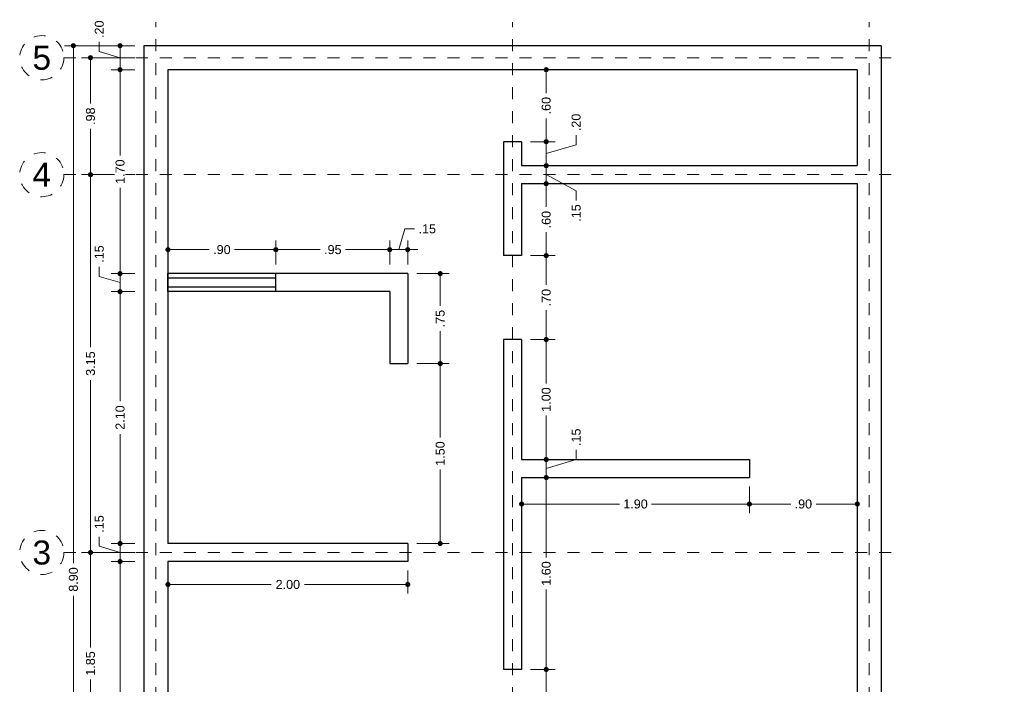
# Model space of a CAD drawing. Header units: millimetres. Extents: x 2565.8 to 2574, y 875.7 to 885.9.
# Tile 2 of 2: x 2565.8 to 2574, y 880.4 to 885.9. Entities that reach past the tile are written whole.
import ezdxf
from ezdxf.enums import TextEntityAlignment as Align

# ---------------------------------------------------------------- set-up
doc = ezdxf.new("R2010")
doc.units = ezdxf.units.MM
doc.header["$LTSCALE"] = 0.001
doc.linetypes.add('CENTER2', pattern=[28.575, 19.05, -3.175, 3.175, -3.175])
for name, color, linetype, lineweight in [('Cotas', 7, 'Continuous', 18), ('Ejes', 7, 'CENTER2', 5), ('Muros', 7, 'Continuous', 30), ('Ventanas', 250, 'Continuous', 25)]:
    doc.layers.add(name, color=color, linetype=linetype, lineweight=lineweight)
doc.styles.get("Standard").update_dxf_attribs({"font": 'arial.ttf'})
doc.dimstyles.new('1-50', dxfattribs={"dimscale": 50, "dimtxt": 0.0015, "dimasz": 0.00085, "dimexe": 0.0015, "dimexo": 0.0015, "dimgap": 0.0008, "dimtad": 0, "dimzin": 4, "dimdsep": 46, "dimtxsty": 'Standard', "dimblk": 'DOT', "dimcen": 0.09, "dimclrd": 256, "dimclre": 256, "dimclrt": 256, "dimadec": 0, "dimazin": 0, "dimtfac": 1, "dimtmove": 0, "dimatfit": 2, "dimfxl": 0.0015, "dimtfill": 1, "dimtolj": 1, "dimtzin": 4, "dimlwd": -1, "dimlwe": -1, "dimarcsym": 0})

# ---------------------------------------------------------------- blocks, each defined once
blk = doc.blocks.new('_DOT')
at = {"color": 0, "linetype": 'ByBlock'}
blk.add_line((-0.5, 0), (-1, 0), dxfattribs=at)
at = {"color": 0, "linetype": 'ByBlock', "const_width": 0.5}
blk.add_lwpolyline([(-0.25, 0, 1), (0.25, 0, 1)], format="xyb", close=True, dxfattribs=at)
blk = doc.blocks.new('*D18')
at = {"layer": 'Cotas', "transparency": 16777216}
for p, q in [((2566.7607, 885.7131), (2566.172, 885.7131)), ((2566.247, 885.6706), (2566.247, 881.4004)), ((2566.247, 876.8556), (2566.247, 881.1258)), ((2566.7607, 876.8131), (2566.172, 876.8131))]:
    blk.add_line(p, q, dxfattribs=at)
at = {"layer": 'Defpoints', "color": 0, "transparency": 16777216}
for p in [(2566.8357, 885.7131), (2566.247, 876.8131), (2566.8357, 876.8131)]:
    blk.add_point(p, dxfattribs=at)
at = {"layer": 'Cotas', "transparency": 16777216, "xscale": 0.0425, "yscale": 0.0425, "zscale": 0.0425}
for p, rotation in [((2566.247, 885.7131), 90), ((2566.247, 876.8131), 270)]:
    blk.add_blockref('_DOT', p, dxfattribs=dict(at, rotation=rotation))
at = {"layer": 'Cotas', "transparency": 16777216, "insert": (2566.247, 881.2631), "char_height": 0.075, "attachment_point": 5, "rotation": 90, "bg_fill": 3, "box_fill_scale": 1.1, "bg_fill_color": 256, "bg_fill_true_color": 13158600, "bg_fill_transparency": 0}
blk.add_mtext('\\A1;8.90', dxfattribs=at)
blk = doc.blocks.new('*D20')
at = {"layer": 'Cotas', "transparency": 16777216}
for p, q in [((2566.7607, 881.4881), (2566.3148, 881.4881)), ((2566.3898, 881.4456), (2566.3898, 880.6973)), ((2566.3898, 879.6806), (2566.3898, 880.4289)), ((2566.7607, 879.6381), (2566.3148, 879.6381))]:
    blk.add_line(p, q, dxfattribs=at)
at = {"layer": 'Defpoints', "color": 0, "transparency": 16777216}
for p in [(2566.3898, 881.4881), (2566.8357, 881.4881), (2566.8357, 879.6381)]:
    blk.add_point(p, dxfattribs=at)
at = {"layer": 'Cotas', "transparency": 16777216, "xscale": 0.0425, "yscale": 0.0425, "zscale": 0.0425}
for p, rotation in [((2566.3898, 881.4881), 90), ((2566.3898, 879.6381), 270)]:
    blk.add_blockref('_DOT', p, dxfattribs=dict(at, rotation=rotation))
at = {"layer": 'Cotas', "transparency": 16777216, "insert": (2566.3898, 880.5631), "char_height": 0.075, "attachment_point": 5, "rotation": 90, "bg_fill": 3, "box_fill_scale": 1.1, "bg_fill_color": 256, "bg_fill_true_color": 13158600, "bg_fill_transparency": 0}
blk.add_mtext('\\A1;1.85', dxfattribs=at)
blk = doc.blocks.new('*D21')
at = {"layer": 'Cotas', "transparency": 16777216}
for p, q in [((2566.7607, 884.6381), (2566.3148, 884.6381)), ((2566.3898, 884.5956), (2566.3898, 883.2008)), ((2566.3898, 881.5306), (2566.3898, 882.9254)), ((2566.7607, 881.4881), (2566.3148, 881.4881))]:
    blk.add_line(p, q, dxfattribs=at)
at = {"layer": 'Defpoints', "color": 0, "transparency": 16777216}
for p in [(2566.3898, 884.6381), (2566.8357, 884.6381), (2566.8357, 881.4881)]:
    blk.add_point(p, dxfattribs=at)
at = {"layer": 'Cotas', "transparency": 16777216, "xscale": 0.0425, "yscale": 0.0425, "zscale": 0.0425}
for p, rotation in [((2566.3898, 884.6381), 90), ((2566.3898, 881.4881), 270)]:
    blk.add_blockref('_DOT', p, dxfattribs=dict(at, rotation=rotation))
at = {"layer": 'Cotas', "transparency": 16777216, "insert": (2566.3898, 883.0631), "char_height": 0.075, "attachment_point": 5, "rotation": 90, "bg_fill": 3, "box_fill_scale": 1.1, "bg_fill_color": 256, "bg_fill_true_color": 13158600, "bg_fill_transparency": 0}
blk.add_mtext('\\A1;3.15', dxfattribs=at)
blk = doc.blocks.new('*D22')
at = {"layer": 'Cotas', "transparency": 16777216}
for p, q in [((2566.7607, 885.6131), (2566.3148, 885.6131)), ((2566.3898, 885.5706), (2566.3898, 885.2314)), ((2566.3898, 884.6806), (2566.3898, 885.0198)), ((2566.7607, 884.6381), (2566.3148, 884.6381))]:
    blk.add_line(p, q, dxfattribs=at)
at = {"layer": 'Defpoints', "color": 0, "transparency": 16777216}
for p in [(2566.3898, 885.6131), (2566.8357, 885.6131), (2566.8357, 884.6381)]:
    blk.add_point(p, dxfattribs=at)
at = {"layer": 'Cotas', "transparency": 16777216, "xscale": 0.0425, "yscale": 0.0425, "zscale": 0.0425}
for p, rotation in [((2566.3898, 885.6131), 90), ((2566.3898, 884.6381), 270)]:
    blk.add_blockref('_DOT', p, dxfattribs=dict(at, rotation=rotation))
at = {"layer": 'Cotas', "transparency": 16777216, "insert": (2566.3898, 885.1256), "char_height": 0.075, "attachment_point": 5, "rotation": 90, "bg_fill": 3, "box_fill_scale": 1.1, "bg_fill_color": 256, "bg_fill_true_color": 13158600, "bg_fill_transparency": 0}
blk.add_mtext('\\A1;.98', dxfattribs=at)
blk = doc.blocks.new('*D25')
at = {"layer": 'Cotas', "transparency": 16777216}
for p, q in [((2566.7607, 881.4131), (2566.5612, 881.4131)), ((2566.6362, 881.3706), (2566.6362, 880.2264)), ((2566.6362, 878.8056), (2566.6362, 879.9498)), ((2566.7607, 878.7631), (2566.5612, 878.7631))]:
    blk.add_line(p, q, dxfattribs=at)
at = {"layer": 'Defpoints', "color": 0, "transparency": 16777216}
for p in [(2566.6362, 881.4131), (2566.8357, 881.4131), (2566.8357, 878.7631)]:
    blk.add_point(p, dxfattribs=at)
at = {"layer": 'Cotas', "transparency": 16777216, "xscale": 0.0425, "yscale": 0.0425, "zscale": 0.0425}
for p, rotation in [((2566.6362, 881.4131), 90), ((2566.6362, 878.7631), 270)]:
    blk.add_blockref('_DOT', p, dxfattribs=dict(at, rotation=rotation))
at = {"layer": 'Cotas', "transparency": 16777216, "insert": (2566.6362, 880.0881), "char_height": 0.075, "attachment_point": 5, "rotation": 90, "bg_fill": 3, "box_fill_scale": 1.1, "bg_fill_color": 256, "bg_fill_true_color": 13158600, "bg_fill_transparency": 0}
blk.add_mtext('\\A1;2.65', dxfattribs=at)
blk = doc.blocks.new('*D26')
at = {"layer": 'Cotas', "transparency": 16777216}
for p, q in [((2566.6362, 881.6056), (2566.6362, 881.6481)), ((2566.4629, 881.5401), (2566.4629, 881.6201)), ((2566.7607, 881.5631), (2566.5612, 881.5631)), ((2566.6362, 881.4131), (2566.6362, 881.5631)), ((2566.6362, 881.4131), (2566.6362, 881.5631)), ((2566.6362, 881.4881), (2566.4629, 881.5401)), ((2566.7607, 881.4131), (2566.5612, 881.4131)), ((2566.6362, 881.3706), (2566.6362, 881.3281))]:
    blk.add_line(p, q, dxfattribs=at)
at = {"layer": 'Defpoints', "color": 0, "transparency": 16777216}
for p in [(2566.6362, 881.5631), (2566.8357, 881.5631), (2566.8357, 881.4131)]:
    blk.add_point(p, dxfattribs=at)
at = {"layer": 'Cotas', "transparency": 16777216, "xscale": 0.0425, "yscale": 0.0425, "zscale": 0.0425}
for p, rotation in [((2566.6362, 881.5631), 270), ((2566.6362, 881.4131), 90)]:
    blk.add_blockref('_DOT', p, dxfattribs=dict(at, rotation=rotation))
at = {"layer": 'Cotas', "transparency": 16777216, "insert": (2566.4629, 881.7261), "char_height": 0.075, "attachment_point": 5, "rotation": 90, "bg_fill": 3, "box_fill_scale": 1.1, "bg_fill_color": 256, "bg_fill_true_color": 13158600, "bg_fill_transparency": 0}
blk.add_mtext('\\A1;.15', dxfattribs=at)
blk = doc.blocks.new('*D27')
at = {"layer": 'Cotas', "transparency": 16777216}
for p, q in [((2566.7607, 883.6631), (2566.5612, 883.6631)), ((2566.6362, 883.6206), (2566.6362, 882.751)), ((2566.6362, 881.6056), (2566.6362, 882.4752)), ((2566.7607, 881.5631), (2566.5612, 881.5631))]:
    blk.add_line(p, q, dxfattribs=at)
at = {"layer": 'Defpoints', "color": 0, "transparency": 16777216}
for p in [(2566.6362, 883.6631), (2566.8357, 883.6631), (2566.8357, 881.5631)]:
    blk.add_point(p, dxfattribs=at)
at = {"layer": 'Cotas', "transparency": 16777216, "xscale": 0.0425, "yscale": 0.0425, "zscale": 0.0425}
for p, rotation in [((2566.6362, 883.6631), 90), ((2566.6362, 881.5631), 270)]:
    blk.add_blockref('_DOT', p, dxfattribs=dict(at, rotation=rotation))
at = {"layer": 'Cotas', "transparency": 16777216, "insert": (2566.6362, 882.6131), "char_height": 0.075, "attachment_point": 5, "rotation": 90, "bg_fill": 3, "box_fill_scale": 1.1, "bg_fill_color": 256, "bg_fill_true_color": 13158600, "bg_fill_transparency": 0}
blk.add_mtext('\\A1;2.10', dxfattribs=at)
blk = doc.blocks.new('*D28')
at = {"layer": 'Cotas', "transparency": 16777216}
for p, q in [((2566.4629, 883.7901), (2566.4629, 883.8701)), ((2566.6362, 883.8556), (2566.6362, 883.8981)), ((2566.6362, 883.7381), (2566.4629, 883.7901)), ((2566.7607, 883.8131), (2566.5612, 883.8131)), ((2566.6362, 883.6631), (2566.6362, 883.8131)), ((2566.6362, 883.6631), (2566.6362, 883.8131)), ((2566.7607, 883.6631), (2566.5612, 883.6631)), ((2566.6362, 883.6206), (2566.6362, 883.5781))]:
    blk.add_line(p, q, dxfattribs=at)
at = {"layer": 'Defpoints', "color": 0, "transparency": 16777216}
for p in [(2566.6362, 883.8131), (2566.8357, 883.8131), (2566.8357, 883.6631)]:
    blk.add_point(p, dxfattribs=at)
at = {"layer": 'Cotas', "transparency": 16777216, "xscale": 0.0425, "yscale": 0.0425, "zscale": 0.0425}
for p, rotation in [((2566.6362, 883.8131), 270), ((2566.6362, 883.6631), 90)]:
    blk.add_blockref('_DOT', p, dxfattribs=dict(at, rotation=rotation))
at = {"layer": 'Cotas', "transparency": 16777216, "insert": (2566.4629, 883.9761), "char_height": 0.075, "attachment_point": 5, "rotation": 90, "bg_fill": 3, "box_fill_scale": 1.1, "bg_fill_color": 256, "bg_fill_true_color": 13158600, "bg_fill_transparency": 0}
blk.add_mtext('\\A1;.15', dxfattribs=at)
blk = doc.blocks.new('*D29')
at = {"layer": 'Cotas', "transparency": 16777216}
for p, q in [((2566.7607, 885.5131), (2566.5612, 885.5131)), ((2566.6362, 885.4706), (2566.6362, 884.7969)), ((2566.6362, 883.8556), (2566.6362, 884.5294)), ((2566.7607, 883.8131), (2566.5612, 883.8131))]:
    blk.add_line(p, q, dxfattribs=at)
at = {"layer": 'Defpoints', "color": 0, "transparency": 16777216}
for p in [(2566.6362, 885.5131), (2566.8357, 885.5131), (2566.8357, 883.8131)]:
    blk.add_point(p, dxfattribs=at)
at = {"layer": 'Cotas', "transparency": 16777216, "xscale": 0.0425, "yscale": 0.0425, "zscale": 0.0425}
for p, rotation in [((2566.6362, 885.5131), 90), ((2566.6362, 883.8131), 270)]:
    blk.add_blockref('_DOT', p, dxfattribs=dict(at, rotation=rotation))
at = {"layer": 'Cotas', "transparency": 16777216, "insert": (2566.6362, 884.6631), "char_height": 0.075, "attachment_point": 5, "rotation": 90, "bg_fill": 3, "box_fill_scale": 1.1, "bg_fill_color": 256, "bg_fill_true_color": 13158600, "bg_fill_transparency": 0}
blk.add_mtext('\\A1;1.70', dxfattribs=at)
blk = doc.blocks.new('*D30')
at = {"layer": 'Cotas', "transparency": 16777216}
for p, q in [((2566.4629, 885.6651), (2566.4629, 885.7451)), ((2566.7607, 885.7131), (2566.5612, 885.7131)), ((2566.6362, 885.5556), (2566.6362, 885.6706)), ((2566.6362, 885.6131), (2566.4629, 885.6651)), ((2566.7607, 885.5131), (2566.5612, 885.5131))]:
    blk.add_line(p, q, dxfattribs=at)
at = {"layer": 'Defpoints', "color": 0, "transparency": 16777216}
for p in [(2566.6362, 885.7131), (2566.8357, 885.7131), (2566.8357, 885.5131)]:
    blk.add_point(p, dxfattribs=at)
at = {"layer": 'Cotas', "transparency": 16777216, "xscale": 0.0425, "yscale": 0.0425, "zscale": 0.0425}
for p, rotation in [((2566.6362, 885.7131), 90), ((2566.6362, 885.5131), 270)]:
    blk.add_blockref('_DOT', p, dxfattribs=dict(at, rotation=rotation))
at = {"layer": 'Cotas', "transparency": 16777216, "insert": (2566.4629, 885.8507), "char_height": 0.075, "attachment_point": 5, "rotation": 90, "bg_fill": 3, "box_fill_scale": 1.1, "bg_fill_color": 256, "bg_fill_true_color": 13158600, "bg_fill_transparency": 0}
blk.add_mtext('\\A1;.20', dxfattribs=at)
blk = doc.blocks.new('*D35')
at = {"layer": 'Cotas', "transparency": 16777216}
for p, q in [((2570.0607, 880.5131), (2570.2657, 880.5131)), ((2570.1907, 880.4706), (2570.1907, 880.2187)), ((2570.1907, 879.7556), (2570.1907, 880.0075)), ((2570.1035, 879.7131), (2570.2657, 879.7131))]:
    blk.add_line(p, q, dxfattribs=at)
at = {"layer": 'Defpoints', "color": 0, "transparency": 16777216}
for p in [(2569.9857, 880.5131), (2570.1907, 880.5131), (2570.0285, 879.7131)]:
    blk.add_point(p, dxfattribs=at)
at = {"layer": 'Cotas', "transparency": 16777216, "xscale": 0.0425, "yscale": 0.0425, "zscale": 0.0425}
for p, rotation in [((2570.1907, 880.5131), 90), ((2570.1907, 879.7131), 270)]:
    blk.add_blockref('_DOT', p, dxfattribs=dict(at, rotation=rotation))
at = {"layer": 'Cotas', "transparency": 16777216, "insert": (2570.1907, 880.1131), "char_height": 0.075, "attachment_point": 5, "rotation": 90, "bg_fill": 3, "box_fill_scale": 1.1, "bg_fill_color": 256, "bg_fill_true_color": 13158600, "bg_fill_transparency": 0}
blk.add_mtext('\\A1;.80', dxfattribs=at)
blk = doc.blocks.new('*D36')
at = {"layer": 'Cotas', "transparency": 16777216}
for p, q in [((2570.0607, 882.1131), (2570.2657, 882.1131)), ((2570.1907, 882.0706), (2570.1907, 881.4469)), ((2570.1907, 880.5556), (2570.1907, 881.1794)), ((2570.0607, 880.5131), (2570.2657, 880.5131))]:
    blk.add_line(p, q, dxfattribs=at)
at = {"layer": 'Defpoints', "color": 0, "transparency": 16777216}
for p in [(2569.9857, 882.1131), (2570.1907, 882.1131), (2569.9857, 880.5131)]:
    blk.add_point(p, dxfattribs=at)
at = {"layer": 'Cotas', "transparency": 16777216, "xscale": 0.0425, "yscale": 0.0425, "zscale": 0.0425}
for p, rotation in [((2570.1907, 882.1131), 90), ((2570.1907, 880.5131), 270)]:
    blk.add_blockref('_DOT', p, dxfattribs=dict(at, rotation=rotation))
at = {"layer": 'Cotas', "transparency": 16777216, "insert": (2570.1907, 881.3131), "char_height": 0.075, "attachment_point": 5, "rotation": 90, "bg_fill": 3, "box_fill_scale": 1.1, "bg_fill_color": 256, "bg_fill_true_color": 13158600, "bg_fill_transparency": 0}
blk.add_mtext('\\A1;1.60', dxfattribs=at)
blk = doc.blocks.new('*D37')
at = {"layer": 'Cotas', "transparency": 16777216}
for p, q in [((2570.1907, 882.3056), (2570.1907, 882.3481)), ((2570.4406, 882.2631), (2570.4406, 882.3431)), ((2570.0607, 882.2631), (2570.2657, 882.2631)), ((2570.1907, 882.1881), (2570.4406, 882.2631)), ((2570.1907, 882.1131), (2570.1907, 882.2631)), ((2570.1907, 882.1131), (2570.1907, 882.2631)), ((2570.0607, 882.1131), (2570.2657, 882.1131)), ((2570.1907, 882.0706), (2570.1907, 882.0281))]:
    blk.add_line(p, q, dxfattribs=at)
at = {"layer": 'Defpoints', "color": 0, "transparency": 16777216}
for p in [(2569.9857, 882.2631), (2570.1907, 882.2631), (2569.9857, 882.1131)]:
    blk.add_point(p, dxfattribs=at)
at = {"layer": 'Cotas', "transparency": 16777216, "xscale": 0.0425, "yscale": 0.0425, "zscale": 0.0425}
for p, rotation in [((2570.1907, 882.2631), 270), ((2570.1907, 882.1131), 90)]:
    blk.add_blockref('_DOT', p, dxfattribs=dict(at, rotation=rotation))
at = {"layer": 'Cotas', "transparency": 16777216, "insert": (2570.4406, 882.449), "char_height": 0.075, "attachment_point": 5, "rotation": 90, "bg_fill": 3, "box_fill_scale": 1.1, "bg_fill_color": 256, "bg_fill_true_color": 13158600, "bg_fill_transparency": 0}
blk.add_mtext('\\A1;.15', dxfattribs=at)
blk = doc.blocks.new('*D38')
at = {"layer": 'Cotas', "transparency": 16777216}
for p, q in [((2570.0607, 883.2631), (2570.2657, 883.2631)), ((2570.1907, 883.2206), (2570.1907, 882.8969)), ((2570.1907, 882.3056), (2570.1907, 882.6294)), ((2570.0607, 882.2631), (2570.2657, 882.2631))]:
    blk.add_line(p, q, dxfattribs=at)
at = {"layer": 'Defpoints', "color": 0, "transparency": 16777216}
for p in [(2569.9857, 883.2631), (2570.1907, 883.2631), (2569.9857, 882.2631)]:
    blk.add_point(p, dxfattribs=at)
at = {"layer": 'Cotas', "transparency": 16777216, "xscale": 0.0425, "yscale": 0.0425, "zscale": 0.0425}
for p, rotation in [((2570.1907, 883.2631), 90), ((2570.1907, 882.2631), 270)]:
    blk.add_blockref('_DOT', p, dxfattribs=dict(at, rotation=rotation))
at = {"layer": 'Cotas', "transparency": 16777216, "insert": (2570.1907, 882.7631), "char_height": 0.075, "attachment_point": 5, "rotation": 90, "bg_fill": 3, "box_fill_scale": 1.1, "bg_fill_color": 256, "bg_fill_true_color": 13158600, "bg_fill_transparency": 0}
blk.add_mtext('\\A1;1.00', dxfattribs=at)
blk = doc.blocks.new('*D39')
at = {"layer": 'Cotas', "transparency": 16777216}
for p, q in [((2570.0607, 883.9631), (2570.2657, 883.9631)), ((2570.1907, 883.9206), (2570.1907, 883.7187)), ((2570.1907, 883.3056), (2570.1907, 883.5075)), ((2570.0607, 883.2631), (2570.2657, 883.2631))]:
    blk.add_line(p, q, dxfattribs=at)
at = {"layer": 'Defpoints', "color": 0, "transparency": 16777216}
for p in [(2569.9857, 883.9631), (2570.1907, 883.9631), (2569.9857, 883.2631)]:
    blk.add_point(p, dxfattribs=at)
at = {"layer": 'Cotas', "transparency": 16777216, "xscale": 0.0425, "yscale": 0.0425, "zscale": 0.0425}
for p, rotation in [((2570.1907, 883.9631), 90), ((2570.1907, 883.2631), 270)]:
    blk.add_blockref('_DOT', p, dxfattribs=dict(at, rotation=rotation))
at = {"layer": 'Cotas', "transparency": 16777216, "insert": (2570.1907, 883.6131), "char_height": 0.075, "attachment_point": 5, "rotation": 90, "bg_fill": 3, "box_fill_scale": 1.1, "bg_fill_color": 256, "bg_fill_true_color": 13158600, "bg_fill_transparency": 0}
blk.add_mtext('\\A1;.70', dxfattribs=at)
blk = doc.blocks.new('*D40')
at = {"layer": 'Cotas', "transparency": 16777216}
for p, q in [((2570.0607, 884.5631), (2570.2657, 884.5631)), ((2570.1907, 884.5206), (2570.1907, 884.3687)), ((2570.1907, 884.0056), (2570.1907, 884.1575)), ((2570.0607, 883.9631), (2570.2657, 883.9631))]:
    blk.add_line(p, q, dxfattribs=at)
at = {"layer": 'Defpoints', "color": 0, "transparency": 16777216}
for p in [(2569.9857, 884.5631), (2570.1907, 884.5631), (2569.9857, 883.9631)]:
    blk.add_point(p, dxfattribs=at)
at = {"layer": 'Cotas', "transparency": 16777216, "xscale": 0.0425, "yscale": 0.0425, "zscale": 0.0425}
for p, rotation in [((2570.1907, 884.5631), 90), ((2570.1907, 883.9631), 270)]:
    blk.add_blockref('_DOT', p, dxfattribs=dict(at, rotation=rotation))
at = {"layer": 'Cotas', "transparency": 16777216, "insert": (2570.1907, 884.2631), "char_height": 0.075, "attachment_point": 5, "rotation": 90, "bg_fill": 3, "box_fill_scale": 1.1, "bg_fill_color": 256, "bg_fill_true_color": 13158600, "bg_fill_transparency": 0}
blk.add_mtext('\\A1;.60', dxfattribs=at)
blk = doc.blocks.new('*D41')
at = {"layer": 'Cotas', "transparency": 16777216}
for p, q in [((2570.1907, 884.7556), (2570.1907, 884.7981)), ((2570.0607, 884.7131), (2570.2657, 884.7131)), ((2570.1907, 884.5631), (2570.1907, 884.7131)), ((2570.1907, 884.5631), (2570.1907, 884.7131)), ((2570.1907, 884.6381), (2570.4406, 884.504)), ((2570.0607, 884.5631), (2570.2657, 884.5631)), ((2570.1907, 884.5206), (2570.1907, 884.4781)), ((2570.4406, 884.504), (2570.4406, 884.424))]:
    blk.add_line(p, q, dxfattribs=at)
at = {"layer": 'Defpoints', "color": 0, "transparency": 16777216}
for p in [(2569.9857, 884.7131), (2570.1907, 884.7131), (2569.9857, 884.5631)]:
    blk.add_point(p, dxfattribs=at)
at = {"layer": 'Cotas', "transparency": 16777216, "xscale": 0.0425, "yscale": 0.0425, "zscale": 0.0425}
for p, rotation in [((2570.1907, 884.7131), 270), ((2570.1907, 884.5631), 90)]:
    blk.add_blockref('_DOT', p, dxfattribs=dict(at, rotation=rotation))
at = {"layer": 'Cotas', "transparency": 16777216, "insert": (2570.4406, 884.318), "char_height": 0.075, "attachment_point": 5, "rotation": 90, "bg_fill": 3, "box_fill_scale": 1.1, "bg_fill_color": 256, "bg_fill_true_color": 13158600, "bg_fill_transparency": 0}
blk.add_mtext('\\A1;.15', dxfattribs=at)
blk = doc.blocks.new('*D42')
at = {"layer": 'Cotas', "transparency": 16777216}
for p, q in [((2570.4406, 884.8881), (2570.4406, 884.9681)), ((2570.0607, 884.9131), (2570.2657, 884.9131)), ((2570.1907, 884.8131), (2570.4406, 884.8881)), ((2570.1907, 884.7556), (2570.1907, 884.8706)), ((2570.0607, 884.7131), (2570.2657, 884.7131))]:
    blk.add_line(p, q, dxfattribs=at)
at = {"layer": 'Defpoints', "color": 0, "transparency": 16777216}
for p in [(2569.9857, 884.9131), (2570.1907, 884.9131), (2569.9857, 884.7131)]:
    blk.add_point(p, dxfattribs=at)
at = {"layer": 'Cotas', "transparency": 16777216, "xscale": 0.0425, "yscale": 0.0425, "zscale": 0.0425}
for p, rotation in [((2570.1907, 884.9131), 90), ((2570.1907, 884.7131), 270)]:
    blk.add_blockref('_DOT', p, dxfattribs=dict(at, rotation=rotation))
at = {"layer": 'Cotas', "transparency": 16777216, "insert": (2570.4406, 885.0736), "char_height": 0.075, "attachment_point": 5, "rotation": 90, "bg_fill": 3, "box_fill_scale": 1.1, "bg_fill_color": 256, "bg_fill_true_color": 13158600, "bg_fill_transparency": 0}
blk.add_mtext('\\A1;.20', dxfattribs=at)
blk = doc.blocks.new('*D43')
at = {"layer": 'Cotas', "transparency": 16777216}
for p, q in [((2570.2553, 885.5131), (2570.2657, 885.5131)), ((2570.1907, 885.4706), (2570.1907, 885.3187)), ((2570.1907, 884.9556), (2570.1907, 885.1075)), ((2570.0607, 884.9131), (2570.2657, 884.9131))]:
    blk.add_line(p, q, dxfattribs=at)
at = {"layer": 'Defpoints', "color": 0, "transparency": 16777216}
for p in [(2570.1803, 885.5131), (2570.1907, 885.5131), (2569.9857, 884.9131)]:
    blk.add_point(p, dxfattribs=at)
at = {"layer": 'Cotas', "transparency": 16777216, "xscale": 0.0425, "yscale": 0.0425, "zscale": 0.0425}
for p, rotation in [((2570.1907, 885.5131), 90), ((2570.1907, 884.9131), 270)]:
    blk.add_blockref('_DOT', p, dxfattribs=dict(at, rotation=rotation))
at = {"layer": 'Cotas', "transparency": 16777216, "insert": (2570.1907, 885.2131), "char_height": 0.075, "attachment_point": 5, "rotation": 90, "bg_fill": 3, "box_fill_scale": 1.1, "bg_fill_color": 256, "bg_fill_true_color": 13158600, "bg_fill_transparency": 0}
blk.add_mtext('\\A1;.60', dxfattribs=at)
blk = doc.blocks.new('*D44')
at = {"layer": 'Cotas', "transparency": 16777216}
for p, q in [((2569.9857, 882.0381), (2569.9857, 881.8173)), ((2571.8857, 882.0381), (2571.8857, 881.8173)), ((2570.0282, 881.8923), (2570.8019, 881.8923)), ((2571.8432, 881.8923), (2571.0694, 881.8923))]:
    blk.add_line(p, q, dxfattribs=at)
at = {"layer": 'Defpoints', "color": 0, "transparency": 16777216}
for p in [(2569.9857, 882.1131), (2571.8857, 882.1131), (2571.8857, 881.8923)]:
    blk.add_point(p, dxfattribs=at)
at = {"layer": 'Cotas', "transparency": 16777216, "xscale": 0.0425, "yscale": 0.0425, "zscale": 0.0425, "rotation": 180}
blk.add_blockref('_DOT', (2569.9857, 881.8923), dxfattribs=at)
at = {"layer": 'Cotas', "transparency": 16777216, "xscale": 0.0425, "yscale": 0.0425, "zscale": 0.0425}
blk.add_blockref('_DOT', (2571.8857, 881.8923), dxfattribs=at)
at = {"layer": 'Cotas', "transparency": 16777216, "insert": (2570.9357, 881.8923), "char_height": 0.075, "attachment_point": 5, "bg_fill": 3, "box_fill_scale": 1.1, "bg_fill_color": 256, "bg_fill_true_color": 13158600, "bg_fill_transparency": 0}
blk.add_mtext('\\A1;1.90', dxfattribs=at)
blk = doc.blocks.new('*D45')
at = {"layer": 'Cotas', "transparency": 16777216}
for p, q in [((2571.8857, 882.0381), (2571.8857, 881.8173)), ((2571.9282, 881.8923), (2572.2301, 881.8923)), ((2572.7432, 881.8923), (2572.4412, 881.8923)), ((2572.7857, 881.9348), (2572.7857, 881.8173))]:
    blk.add_line(p, q, dxfattribs=at)
at = {"layer": 'Defpoints', "color": 0, "transparency": 16777216}
for p in [(2571.8857, 882.1131), (2572.7857, 882.0098), (2572.7857, 881.8923)]:
    blk.add_point(p, dxfattribs=at)
at = {"layer": 'Cotas', "transparency": 16777216, "xscale": 0.0425, "yscale": 0.0425, "zscale": 0.0425, "rotation": 180}
blk.add_blockref('_DOT', (2571.8857, 881.8923), dxfattribs=at)
at = {"layer": 'Cotas', "transparency": 16777216, "xscale": 0.0425, "yscale": 0.0425, "zscale": 0.0425}
blk.add_blockref('_DOT', (2572.7857, 881.8923), dxfattribs=at)
at = {"layer": 'Cotas', "transparency": 16777216, "insert": (2572.3357, 881.8923), "char_height": 0.075, "attachment_point": 5, "bg_fill": 3, "box_fill_scale": 1.1, "bg_fill_color": 256, "bg_fill_true_color": 13158600, "bg_fill_transparency": 0}
blk.add_mtext('\\A1;.90', dxfattribs=at)
blk = doc.blocks.new('*D46')
at = {"layer": 'Cotas', "transparency": 16777216}
for p, q in [((2567.0357, 881.3381), (2567.0357, 881.1465)), ((2569.0357, 881.3381), (2569.0357, 881.1465)), ((2567.0782, 881.2215), (2567.8978, 881.2215)), ((2568.9932, 881.2215), (2568.1736, 881.2215))]:
    blk.add_line(p, q, dxfattribs=at)
at = {"layer": 'Defpoints', "color": 0, "transparency": 16777216}
for p in [(2567.0357, 881.4131), (2569.0357, 881.4131), (2569.0357, 881.2215)]:
    blk.add_point(p, dxfattribs=at)
at = {"layer": 'Cotas', "transparency": 16777216, "xscale": 0.0425, "yscale": 0.0425, "zscale": 0.0425, "rotation": 180}
blk.add_blockref('_DOT', (2567.0357, 881.2215), dxfattribs=at)
at = {"layer": 'Cotas', "transparency": 16777216, "xscale": 0.0425, "yscale": 0.0425, "zscale": 0.0425}
blk.add_blockref('_DOT', (2569.0357, 881.2215), dxfattribs=at)
at = {"layer": 'Cotas', "transparency": 16777216, "insert": (2568.0357, 881.2215), "char_height": 0.075, "attachment_point": 5, "bg_fill": 3, "box_fill_scale": 1.1, "bg_fill_color": 256, "bg_fill_true_color": 13158600, "bg_fill_transparency": 0}
blk.add_mtext('\\A1;2.00', dxfattribs=at)
blk = doc.blocks.new('*D47')
at = {"layer": 'Cotas', "transparency": 16777216}
for p, q in [((2567.0357, 883.8881), (2567.0357, 884.0879)), ((2567.9357, 883.8881), (2567.9357, 884.0879)), ((2567.0782, 884.0129), (2567.3801, 884.0129)), ((2567.8932, 884.0129), (2567.5912, 884.0129))]:
    blk.add_line(p, q, dxfattribs=at)
at = {"layer": 'Defpoints', "color": 0, "transparency": 16777216}
for p in [(2567.9357, 884.0129), (2567.0357, 883.8131), (2567.9357, 883.8131)]:
    blk.add_point(p, dxfattribs=at)
at = {"layer": 'Cotas', "transparency": 16777216, "xscale": 0.0425, "yscale": 0.0425, "zscale": 0.0425, "rotation": 180}
blk.add_blockref('_DOT', (2567.0357, 884.0129), dxfattribs=at)
at = {"layer": 'Cotas', "transparency": 16777216, "xscale": 0.0425, "yscale": 0.0425, "zscale": 0.0425}
blk.add_blockref('_DOT', (2567.9357, 884.0129), dxfattribs=at)
at = {"layer": 'Cotas', "transparency": 16777216, "insert": (2567.4857, 884.0129), "char_height": 0.075, "attachment_point": 5, "bg_fill": 3, "box_fill_scale": 1.1, "bg_fill_color": 256, "bg_fill_true_color": 13158600, "bg_fill_transparency": 0}
blk.add_mtext('\\A1;.90', dxfattribs=at)
blk = doc.blocks.new('*D48')
at = {"layer": 'Cotas', "transparency": 16777216}
for p, q in [((2567.9357, 883.8881), (2567.9357, 884.0879)), ((2568.8857, 883.8881), (2568.8857, 884.0879)), ((2567.9782, 884.0129), (2568.3047, 884.0129)), ((2568.8432, 884.0129), (2568.5167, 884.0129))]:
    blk.add_line(p, q, dxfattribs=at)
at = {"layer": 'Defpoints', "color": 0, "transparency": 16777216}
for p in [(2568.8857, 884.0129), (2567.9357, 883.8131), (2568.8857, 883.8131)]:
    blk.add_point(p, dxfattribs=at)
at = {"layer": 'Cotas', "transparency": 16777216, "xscale": 0.0425, "yscale": 0.0425, "zscale": 0.0425, "rotation": 180}
blk.add_blockref('_DOT', (2567.9357, 884.0129), dxfattribs=at)
at = {"layer": 'Cotas', "transparency": 16777216, "xscale": 0.0425, "yscale": 0.0425, "zscale": 0.0425}
blk.add_blockref('_DOT', (2568.8857, 884.0129), dxfattribs=at)
at = {"layer": 'Cotas', "transparency": 16777216, "insert": (2568.4107, 884.0129), "char_height": 0.075, "attachment_point": 5, "bg_fill": 3, "box_fill_scale": 1.1, "bg_fill_color": 256, "bg_fill_true_color": 13158600, "bg_fill_transparency": 0}
blk.add_mtext('\\A1;.95', dxfattribs=at)
blk = doc.blocks.new('*D49')
at = {"layer": 'Cotas', "transparency": 16777216}
for p, q in [((2568.9607, 884.0129), (2569.0127, 884.1862)), ((2569.0127, 884.1862), (2569.0927, 884.1862)), ((2568.8857, 883.8881), (2568.8857, 884.0879)), ((2569.0357, 883.8881), (2569.0357, 884.0879)), ((2568.8432, 884.0129), (2568.8007, 884.0129)), ((2568.8857, 884.0129), (2569.0357, 884.0129)), ((2568.8857, 884.0129), (2569.0357, 884.0129)), ((2569.0782, 884.0129), (2569.1207, 884.0129))]:
    blk.add_line(p, q, dxfattribs=at)
at = {"layer": 'Defpoints', "color": 0, "transparency": 16777216}
for p in [(2569.0357, 884.0129), (2568.8857, 883.8131), (2569.0357, 883.8131)]:
    blk.add_point(p, dxfattribs=at)
at = {"layer": 'Cotas', "transparency": 16777216, "xscale": 0.0425, "yscale": 0.0425, "zscale": 0.0425}
blk.add_blockref('_DOT', (2568.8857, 884.0129), dxfattribs=at)
at = {"layer": 'Cotas', "transparency": 16777216, "xscale": 0.0425, "yscale": 0.0425, "zscale": 0.0425, "rotation": 180}
blk.add_blockref('_DOT', (2569.0357, 884.0129), dxfattribs=at)
at = {"layer": 'Cotas', "transparency": 16777216, "insert": (2569.1986, 884.1862), "char_height": 0.075, "attachment_point": 5, "bg_fill": 3, "box_fill_scale": 1.1, "bg_fill_color": 256, "bg_fill_true_color": 13158600, "bg_fill_transparency": 0}
blk.add_mtext('\\A1;.15', dxfattribs=at)
blk = doc.blocks.new('*D50')
at = {"layer": 'Cotas', "transparency": 16777216}
for p, q in [((2569.1107, 883.8131), (2569.3815, 883.8131)), ((2569.3065, 883.7706), (2569.3065, 883.5441)), ((2569.3065, 883.1056), (2569.3065, 883.3321)), ((2569.1107, 883.0631), (2569.3815, 883.0631))]:
    blk.add_line(p, q, dxfattribs=at)
at = {"layer": 'Defpoints', "color": 0, "transparency": 16777216}
for p in [(2569.0357, 883.8131), (2569.0357, 883.0631), (2569.3065, 883.0631)]:
    blk.add_point(p, dxfattribs=at)
at = {"layer": 'Cotas', "transparency": 16777216, "xscale": 0.0425, "yscale": 0.0425, "zscale": 0.0425}
for p, rotation in [((2569.3065, 883.8131), 90), ((2569.3065, 883.0631), 270)]:
    blk.add_blockref('_DOT', p, dxfattribs=dict(at, rotation=rotation))
at = {"layer": 'Cotas', "transparency": 16777216, "insert": (2569.3065, 883.4381), "char_height": 0.075, "attachment_point": 5, "rotation": 90, "bg_fill": 3, "box_fill_scale": 1.1, "bg_fill_color": 256, "bg_fill_true_color": 13158600, "bg_fill_transparency": 0}
blk.add_mtext('\\A1;.75', dxfattribs=at)
blk = doc.blocks.new('*D51')
at = {"layer": 'Cotas', "transparency": 16777216}
for p, q in [((2569.1107, 883.0631), (2569.3815, 883.0631)), ((2569.3065, 883.0206), (2569.3065, 882.4469)), ((2569.3065, 881.6056), (2569.3065, 882.1794)), ((2569.1107, 881.5631), (2569.3815, 881.5631))]:
    blk.add_line(p, q, dxfattribs=at)
at = {"layer": 'Defpoints', "color": 0, "transparency": 16777216}
for p in [(2569.0357, 883.0631), (2569.0357, 881.5631), (2569.3065, 881.5631)]:
    blk.add_point(p, dxfattribs=at)
at = {"layer": 'Cotas', "transparency": 16777216, "xscale": 0.0425, "yscale": 0.0425, "zscale": 0.0425}
for p, rotation in [((2569.3065, 883.0631), 90), ((2569.3065, 881.5631), 270)]:
    blk.add_blockref('_DOT', p, dxfattribs=dict(at, rotation=rotation))
at = {"layer": 'Cotas', "transparency": 16777216, "insert": (2569.3065, 882.3131), "char_height": 0.075, "attachment_point": 5, "rotation": 90, "bg_fill": 3, "box_fill_scale": 1.1, "bg_fill_color": 256, "bg_fill_true_color": 13158600, "bg_fill_transparency": 0}
blk.add_mtext('\\A1;1.50', dxfattribs=at)

msp = doc.modelspace()

# ---------------------------------------------------------------- hatches: boundary and pattern name
h = msp.add_hatch()
h.set_pattern_fill('ANGLE', color=256)
h.set_pattern_definition([(0, (-2.849, 0.6994), (0, 6.985), [5.08, -1.905]), (90, (-2.849, 0.6994), (-6.985, 4e-16), [5.08, -1.905])])
h.paths.add_polyline_path([(2573.4107, 885.7021), (2573.8828, 885.1395), (2574.0117, 885.2477)])

# ---------------------------------------------------------------- linework, layer by layer
at = {"layer": 'Ejes', "linetype": 'CENTER2'}
for p, q in [((2566.9357, 876.0664), (2566.9357, 885.9091)), ((2569.9107, 876.0664), (2569.9107, 885.9091)), ((2572.8857, 876.0664), (2572.8857, 885.9091)), ((2566.1671, 885.6131), (2573.1613, 885.6131)), ((2566.1671, 884.6381), (2573.1613, 884.6381)), ((2566.1671, 881.4881), (2573.1613, 881.4881))]:
    msp.add_line(p, q, dxfattribs=at)
at = {"layer": 'Ejes'}
for centre in [(2565.983, 885.6131), (2565.983, 884.6381), (2565.983, 881.4881)]:
    msp.add_circle(centre, 0.1841, dxfattribs=at)
at = {"layer": 'Muros'}
for p, q in [((2566.8357, 885.7131), (2566.8357, 876.8131)), ((2572.9857, 885.7131), (2566.8357, 885.7131)), ((2572.9857, 885.7131), (2572.9857, 876.8131)), ((2567.0357, 885.5131), (2567.0357, 881.5631)), ((2572.7857, 885.5131), (2567.0357, 885.5131)), ((2572.7857, 885.5131), (2572.7857, 884.7131)), ((2569.9857, 884.9131), (2569.8357, 884.9131)), ((2569.8357, 884.9131), (2569.8357, 883.9631)), ((2569.9857, 884.9131), (2569.9857, 884.7131)), ((2569.9857, 884.7131), (2572.7857, 884.7131)), ((2569.9857, 884.5631), (2572.7857, 884.5631)), ((2569.9857, 884.5631), (2569.9857, 883.9631)), ((2572.7857, 884.5631), (2572.7857, 879.7131)), ((2569.9857, 883.9631), (2569.8357, 883.9631)), ((2569.0357, 883.8131), (2567.0357, 883.8131)), ((2569.0357, 883.8131), (2569.0357, 883.0631)), ((2568.8857, 883.6631), (2567.0357, 883.6631)), ((2568.8857, 883.6631), (2568.8857, 883.0631)), ((2569.9857, 883.2631), (2569.8357, 883.2631)), ((2569.8357, 883.2631), (2569.8357, 880.5131)), ((2569.9857, 883.2631), (2569.9857, 882.2631)), ((2568.8857, 883.0631), (2569.0357, 883.0631)), ((2569.9857, 882.2631), (2571.8857, 882.2631)), ((2571.8857, 882.2631), (2571.8857, 882.1131)), ((2569.9857, 882.1131), (2571.8857, 882.1131)), ((2569.9857, 882.1131), (2569.9857, 880.5131)), ((2569.0357, 881.5631), (2567.0357, 881.5631)), ((2569.0357, 881.5631), (2569.0357, 881.4131)), ((2569.0357, 881.4131), (2567.0357, 881.4131)), ((2567.0357, 881.4131), (2567.0357, 878.7631)), ((2569.9857, 880.5131), (2569.8357, 880.5131))]:
    msp.add_line(p, q, dxfattribs=at)
at = {"layer": 'Ventanas'}
for p, q in [((2567.0357, 883.6631), (2567.0357, 883.8131)), ((2567.9357, 883.6631), (2567.9357, 883.8131)), ((2567.9357, 883.7756), (2567.0357, 883.7756)), ((2567.9357, 883.7006), (2567.0357, 883.7006))]:
    msp.add_line(p, q, dxfattribs=at)

# ---------------------------------------------------------------- texts
at = {"layer": 'Ejes'}
for s, p in [('5', (2565.983, 885.6131)), ('4', (2565.983, 884.6381)), ('3', (2565.983, 881.4881))]:
    msp.add_text(s, height=0.2, dxfattribs=at).set_placement(p, align=Align.MIDDLE_CENTER)

# ---------------------------------------------------------------- next in the draw order: dimensions: what is measured, and where the dimension line sits
at = {"layer": 'Cotas'}
dim = msp.add_linear_dim(base=(2566.247, 876.8131), p1=(2566.8357, 885.7131), p2=(2566.8357, 876.8131), angle=90, dimstyle='1-50', dxfattribs=at)
dim.commit()
dim.dimension.update_dxf_attribs({"geometry": '*D18', "text_midpoint": (2566.247, 881.2631)})
for base, p1, p2, picture, middle in [((2567.9357, 884.0129), (2567.0357, 883.8131), (2567.9357, 883.8131), '*D47', (2567.4857, 884.0129)), ((2569.0357, 881.2215), (2567.0357, 881.4131), (2569.0357, 881.4131), '*D46', (2568.0357, 881.2215))]:
    dim = msp.add_linear_dim(base=base, p1=p1, p2=p2, dimstyle='1-50', dxfattribs=at)
    dim.commit()
    dim.dimension.update_dxf_attribs({"geometry": picture, "text_midpoint": middle})
dim = msp.add_linear_dim(base=(2570.1907, 880.5131), p1=(2570.0285, 879.7131), p2=(2569.9857, 880.5131), angle=90, dimstyle='1-50', override={"dimtmove": 1}, dxfattribs=at)
dim.commit()
dim.dimension.update_dxf_attribs({"geometry": '*D35', "text_midpoint": (2570.1907, 880.1131)})

# ---------------------------------------------------------------- next in the draw order: dimensions: what is measured, and where the dimension line sits
dim = msp.add_linear_dim(base=(2568.8857, 884.0129), p1=(2567.9357, 883.8131), p2=(2568.8857, 883.8131), dimstyle='1-50', override={"dimtmove": 1}, dxfattribs=at)
dim.commit()
dim.dimension.update_dxf_attribs({"geometry": '*D48', "text_midpoint": (2568.4107, 884.0129)})
for base, p1, p2, picture, middle in [((2570.1907, 882.1131), (2569.9857, 880.5131), (2569.9857, 882.1131), '*D36', (2570.1907, 881.3131)), ((2566.3898, 881.4881), (2566.8357, 879.6381), (2566.8357, 881.4881), '*D20', (2566.3898, 880.5631))]:
    dim = msp.add_linear_dim(base=base, p1=p1, p2=p2, angle=90, dimstyle='1-50', override={"dimtmove": 1}, dxfattribs=at)
    dim.commit()
    dim.dimension.update_dxf_attribs({"geometry": picture, "text_midpoint": middle})

# ---------------------------------------------------------------- next in the draw order: dimensions: what is measured, and where the dimension line sits
for base, p1, p2, picture, middle in [((2566.3898, 884.6381), (2566.8357, 881.4881), (2566.8357, 884.6381), '*D21', (2566.3898, 883.0631)), ((2570.1907, 882.2631), (2569.9857, 882.1131), (2569.9857, 882.2631), '*D37', (2570.4406, 882.3831))]:
    dim = msp.add_linear_dim(base=base, p1=p1, p2=p2, angle=90, dimstyle='1-50', override={"dimtmove": 1}, dxfattribs=at)
    dim.commit()
    dim.dimension.update_dxf_attribs({"geometry": picture, "text_midpoint": middle})
dim = msp.add_linear_dim(base=(2569.0357, 884.0129), p1=(2568.8857, 883.8131), p2=(2569.0357, 883.8131), dimstyle='1-50', override={"dimtmove": 1}, dxfattribs=at)
dim.commit()
dim.dimension.update_dxf_attribs({"geometry": '*D49', "text_midpoint": (2569.1327, 884.1862)})

# ---------------------------------------------------------------- next in the draw order: dimensions: what is measured, and where the dimension line sits
for base, p1, p2, picture, middle in [((2566.3898096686, 885.613103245), (2566.8356837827, 884.638103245), (2566.8356837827, 885.613103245), '*D22', (2566.3898096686, 885.125603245)), ((2570.1907, 883.2631), (2569.9857, 882.2631), (2569.9857, 883.2631), '*D38', (2570.1907, 882.7631)), ((2566.6362, 881.4131), (2566.8357, 878.7631), (2566.8357, 881.4131), '*D25', (2566.6362, 880.0881))]:
    dim = msp.add_linear_dim(base=base, p1=p1, p2=p2, angle=90, dimstyle='1-50', override={"dimtmove": 1}, dxfattribs=at)
    dim.commit()
    dim.dimension.update_dxf_attribs({"geometry": picture, "text_midpoint": middle})
dim = msp.add_linear_dim(base=(2569.3065, 883.0631), p1=(2569.0357, 883.8131), p2=(2569.0357, 883.0631), angle=90, dimstyle='1-50', dxfattribs=at)
dim.commit()
dim.dimension.update_dxf_attribs({"geometry": '*D50', "text_midpoint": (2569.3065, 883.4381)})
dim = msp.add_linear_dim(base=(2571.8857, 881.8923), p1=(2569.9857, 882.1131), p2=(2571.8857, 882.1131), dimstyle='1-50', dxfattribs=at)
dim.commit()
dim.dimension.update_dxf_attribs({"geometry": '*D44', "text_midpoint": (2570.9357, 881.8923)})

# ---------------------------------------------------------------- next in the draw order: dimensions: what is measured, and where the dimension line sits
for base, p1, p2, picture, middle in [((2570.1907, 883.9631), (2569.9857, 883.2631), (2569.9857, 883.9631), '*D39', (2570.1907, 883.6131)), ((2569.3065, 881.5631), (2569.0357, 883.0631), (2569.0357, 881.5631), '*D51', (2569.3065, 882.3131)), ((2566.6362, 881.5631), (2566.8357, 881.4131), (2566.8357, 881.5631), '*D26', (2566.4629, 881.6601))]:
    dim = msp.add_linear_dim(base=base, p1=p1, p2=p2, angle=90, dimstyle='1-50', override={"dimtmove": 1}, dxfattribs=at)
    dim.commit()
    dim.dimension.update_dxf_attribs({"geometry": picture, "text_midpoint": middle})
dim = msp.add_linear_dim(base=(2572.7857, 881.8923), p1=(2571.8857, 882.1131), p2=(2572.7857, 882.0098), dimstyle='1-50', override={"dimtmove": 1}, dxfattribs=at)
dim.commit()
dim.dimension.update_dxf_attribs({"geometry": '*D45', "text_midpoint": (2572.3357, 881.8923)})

# ---------------------------------------------------------------- next in the draw order: dimensions: what is measured, and where the dimension line sits
for base, p1, p2, picture, middle in [((2570.1907, 884.5631), (2569.9857, 883.9631), (2569.9857, 884.5631), '*D40', (2570.1907, 884.2631)), ((2566.6362, 883.6631), (2566.8357, 881.5631), (2566.8357, 883.6631), '*D27', (2566.6362, 882.6131))]:
    dim = msp.add_linear_dim(base=base, p1=p1, p2=p2, angle=90, dimstyle='1-50', override={"dimtmove": 1}, dxfattribs=at)
    dim.commit()
    dim.dimension.update_dxf_attribs({"geometry": picture, "text_midpoint": middle})

# ---------------------------------------------------------------- next in the draw order: dimensions: what is measured, and where the dimension line sits
dim = msp.add_linear_dim(base=(2570.1907, 884.7131), p1=(2569.9857, 884.5631), p2=(2569.9857, 884.7131), angle=90, dimstyle='1-50', override={"dimtmove": 1}, dxfattribs=at)
dim.commit()
dim.dimension.update_dxf_attribs({"geometry": '*D41', "text_midpoint": (2570.4406, 884.384), "dimtype": 160})
dim = msp.add_linear_dim(base=(2566.6362, 883.8131), p1=(2566.8357, 883.6631), p2=(2566.8357, 883.8131), angle=90, dimstyle='1-50', override={"dimtmove": 1}, dxfattribs=at)
dim.commit()
dim.dimension.update_dxf_attribs({"geometry": '*D28', "text_midpoint": (2566.4629, 883.9101)})

# ---------------------------------------------------------------- next in the draw order: dimensions: what is measured, and where the dimension line sits
for base, p1, p2, picture, middle in [((2566.6362, 885.5131), (2566.8357, 883.8131), (2566.8357, 885.5131), '*D29', (2566.6362, 884.6631)), ((2570.1907, 884.9131), (2569.9857, 884.7131), (2569.9857, 884.9131), '*D42', (2570.4406, 885.0081))]:
    dim = msp.add_linear_dim(base=base, p1=p1, p2=p2, angle=90, dimstyle='1-50', override={"dimtmove": 1}, dxfattribs=at)
    dim.commit()
    dim.dimension.update_dxf_attribs({"geometry": picture, "text_midpoint": middle})

# ---------------------------------------------------------------- next in the draw order: dimensions: what is measured, and where the dimension line sits
for base, p1, p2, picture, middle in [((2566.6362, 885.7131), (2566.8357, 885.5131), (2566.8357, 885.7131), '*D30', (2566.4629, 885.7851)), ((2570.1907, 885.5131), (2569.9857, 884.9131), (2570.1803, 885.5131), '*D43', (2570.1907, 885.2131))]:
    dim = msp.add_linear_dim(base=base, p1=p1, p2=p2, angle=90, dimstyle='1-50', override={"dimtmove": 1}, dxfattribs=at)
    dim.commit()
    dim.dimension.update_dxf_attribs({"geometry": picture, "text_midpoint": middle})

doc.saveas('drawing.dxf')
